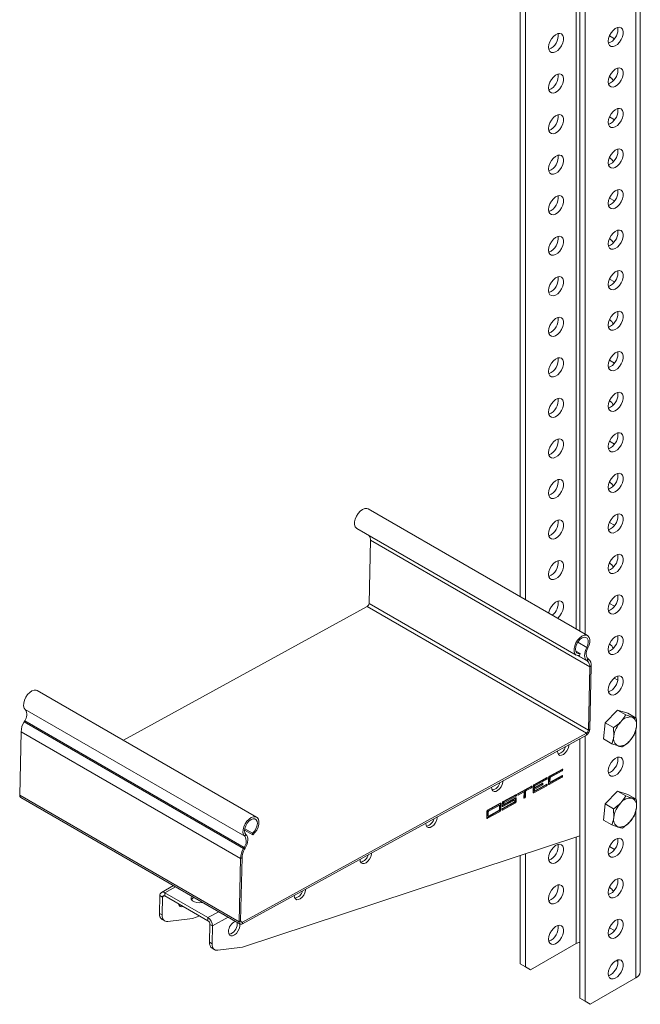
# Model space of a CAD drawing. Header units: millimetres. Extents: x -87 to 911, y -2003 to -50.
# Tile 1 of 7: x -87 to 163, y -2003 to -1606. Entities that reach past the tile are written whole.
import ezdxf

# ---------------------------------------------------------------- set-up
doc = ezdxf.new("R2010")
doc.units = ezdxf.units.MM

msp = doc.modelspace()

# ---------------------------------------------------------------- linework, layer by layer
at = {"color": 7, "linetype": 'Continuous', "lineweight": 15}
for p, q in [((114.61, -1536.36), (114.61, -1838.4)), ((116.73, -1537.58), (116.73, -1839.63)), ((138.65, -1549.6), (138.65, -1852.28)), ((140.77, -1550.06), (140.77, -1853.5)), ((163.04, -1989.54), (163.04, -1559.23)), ((154.03, -1609.95), (153.93, -1609.11)), ((152.62, -1613.63), (150.63, -1612.48)), ((154.03, -1626.28), (153.93, -1625.44)), ((154.03, -1642.61), (153.93, -1641.77)), ((152.62, -1646.29), (150.63, -1645.14)), ((154.03, -1658.95), (153.93, -1658.1)), ((154.03, -1675.28), (153.93, -1674.43)), ((152.62, -1678.95), (150.63, -1677.8)), ((154.03, -1691.61), (153.93, -1690.76)), ((154.03, -1707.94), (153.93, -1707.1)), ((152.62, -1711.61), (150.63, -1710.46)), ((154.03, -1724.27), (153.93, -1723.43)), ((154.03, -1740.6), (153.93, -1739.76)), ((152.62, -1744.28), (150.63, -1743.13)), ((154.03, -1756.93), (153.93, -1756.09)), ((154.03, -1773.26), (153.93, -1772.42)), ((152.62, -1776.94), (150.63, -1775.79)), ((154.03, -1789.59), (153.93, -1788.75)), ((141.79, -1854.09), (53.4, -1803.06)), ((152.62, -1809.6), (150.63, -1808.45)), ((154.03, -1805.92), (153.93, -1805.08)), ((48.85, -1810.95), (137.24, -1861.97)), ((53.73, -1841.15), (54.27, -1815.66)), ((54.27, -1815.66), (142.66, -1866.68)), ((154.03, -1822.25), (153.93, -1821.41)), ((154.03, -1838.58), (153.93, -1837.74)), ((-45.24, -1896.24), (53, -1842.36)), ((53, -1842.36), (141.39, -1893.39)), ((53.73, -1841.15), (142.12, -1892.17)), ((152.62, -1842.26), (150.63, -1841.11)), ((154.03, -1854.92), (153.93, -1854.07)), ((141.93, -1859.07), (141.46, -1858.87)), ((137.04, -1860.3), (138.78, -1861.31)), ((138.78, -1861.31), (138.6, -1862.12)), ((141.97, -1863.39), (141.5, -1864.16)), ((141.73, -1864.32), (141.5, -1864.16)), ((141.73, -1864.32), (142.2, -1863.56)), ((142.2, -1863.56), (141.97, -1863.39)), ((142.12, -1892.17), (142.66, -1866.68)), ((143.3, -1866.33), (142.66, -1866.68)), ((142.75, -1891.82), (143.3, -1866.33)), ((153.96, -1872.03), (152.5, -1871.19)), ((154.03, -1871.25), (153.93, -1870.4)), ((8.43, -1927.22), (-79.96, -1876.2)), ((-84.76, -1883.9), (3.63, -1934.92)), ((148.94, -1889.23), (153.84, -1884.06)), ((153.84, -1884.06), (157.18, -1885.98)), ((153.84, -1884.06), (158.05, -1885.36)), ((158.05, -1885.36), (161.39, -1887.29)), ((161.39, -1887.29), (159.7, -1886.87)), ((-84.98, -1888.35), (-85.23, -1888.79)), ((-85.23, -1888.79), (3.16, -1939.81)), ((-84.98, -1888.35), (3.41, -1939.38)), ((142.12, -1892.17), (142.75, -1891.82)), ((148.24, -1895.71), (148.94, -1889.23)), ((148.94, -1889.23), (152.28, -1891.16)), ((152.28, -1891.16), (152.34, -1894.63)), ((160.69, -1893.77), (161.45, -1890.77)), ((-86.47, -1892.84), (-87.01, -1918.33)), ((-86.47, -1892.84), (1.92, -1943.87)), ((2.69, -1970.19), (141.38, -1894.13)), ((2.7, -1969.45), (141.39, -1893.39)), ((138.65, -1895.63), (138.65, -2000.16)), ((140.77, -1894.46), (140.77, -2001.38)), ((141.38, -1894.13), (141.39, -1893.39)), ((148.24, -1895.71), (151.58, -1897.63)), ((151.58, -1897.63), (154.09, -1898.52)), ((154.03, -1903.91), (153.93, -1903.07)), ((125.4, -1911.27), (120.17, -1914.14)), ((120.22, -1914.36), (125.03, -1911.73)), ((125.03, -1911.73), (125.38, -1911.93)), ((125.18, -1911.48), (125.18, -1911.39)), ((125.18, -1911.48), (125.53, -1911.69)), ((125.53, -1911.69), (125.54, -1911.36)), ((126.04, -1913.78), (131.19, -1910.96)), ((126.1, -1911.21), (126.04, -1913.86)), ((126.26, -1912.85), (126.3, -1911.19)), ((126.3, -1911.19), (126.65, -1911.4)), ((126.32, -1914.03), (131.55, -1911.16)), ((131.62, -1907.86), (126.39, -1910.73)), ((126.44, -1910.95), (131.25, -1908.31)), ((126.44, -1910.95), (126.8, -1911.16)), ((126.62, -1913.05), (126.65, -1911.4)), ((131.56, -1910.5), (126.76, -1913.14)), ((126.8, -1911.16), (131.6, -1908.52)), ((131.19, -1910.96), (131.55, -1911.16)), ((131.25, -1908.31), (131.6, -1908.52)), ((131.34, -1910.72), (131.34, -1910.62)), ((131.34, -1910.72), (131.69, -1910.92)), ((131.4, -1908.07), (131.4, -1907.98)), ((131.4, -1908.07), (131.75, -1908.28)), ((131.69, -1910.92), (131.7, -1910.59)), ((131.75, -1908.28), (131.76, -1907.95)), ((119.18, -1914.68), (113.81, -1917.63)), ((116.69, -1916.3), (118.81, -1915.14)), ((117.04, -1916.5), (119.16, -1915.34)), ((118.81, -1915.14), (119.16, -1915.34)), ((118.95, -1914.89), (118.96, -1914.8)), ((118.95, -1914.89), (119.31, -1915.1)), ((119.31, -1915.1), (119.32, -1914.77)), ((119.82, -1917.2), (124.97, -1914.37)), ((119.88, -1914.62), (119.82, -1917.27)), ((120.07, -1914.94), (120.08, -1914.61)), ((120.07, -1914.94), (120.43, -1915.14)), ((120.08, -1914.61), (120.43, -1914.81)), ((120.1, -1917.44), (125.33, -1914.58)), ((120.11, -1915.03), (120.47, -1915.24)), ((120.2, -1915.68), (123.31, -1913.98)), ((120.2, -1915.68), (120.55, -1915.89)), ((120.22, -1914.36), (120.58, -1914.57)), ((120.43, -1915.14), (120.43, -1914.81)), ((125.34, -1913.91), (120.53, -1916.55)), ((120.55, -1915.89), (123.66, -1914.18)), ((123.67, -1913.52), (120.56, -1915.23)), ((120.58, -1914.57), (125.38, -1911.93)), ((123.31, -1913.98), (123.66, -1914.18)), ((123.45, -1913.74), (123.45, -1913.64)), ((123.45, -1913.74), (123.8, -1913.94)), ((123.8, -1913.94), (123.81, -1913.61)), ((124.97, -1914.37), (125.33, -1914.58)), ((125.12, -1914.13), (125.12, -1914.04)), ((125.12, -1914.13), (125.47, -1914.33)), ((125.47, -1914.33), (125.48, -1914)), ((126.26, -1912.85), (126.62, -1913.05)), ((126.31, -1912.94), (126.66, -1913.15)), ((-87.01, -1918.33), (1.38, -1969.36)), ((-86.62, -1919.24), (1.77, -1970.27)), ((112.96, -1918.09), (107.73, -1920.96)), ((107.78, -1921.19), (112.59, -1918.55)), ((112.79, -1919.49), (108.12, -1922.05)), ((108.14, -1921.39), (112.94, -1918.75)), ((112.59, -1918.55), (112.94, -1918.75)), ((112.68, -1920.79), (112.71, -1919.54)), ((112.73, -1918.31), (112.74, -1918.21)), ((112.73, -1918.31), (113.09, -1918.51)), ((113.03, -1920.99), (113.06, -1919.67)), ((113.09, -1918.51), (113.09, -1918.18)), ((113.66, -1917.87), (113.65, -1918.2)), ((113.66, -1917.96), (115.56, -1916.92)), ((113.79, -1918.29), (115.91, -1917.13)), ((115.56, -1916.92), (115.91, -1917.13)), ((116.1, -1917.11), (115.75, -1916.91)), ((116.19, -1917.3), (116.14, -1919.45)), ((116.15, -1919.21), (116.21, -1919.18)), ((116.21, -1919.18), (116.56, -1919.38)), ((116.28, -1919.54), (116.56, -1919.38)), ((116.35, -1918.94), (116.4, -1916.79)), ((116.35, -1918.94), (116.71, -1919.14)), ((116.4, -1916.79), (116.75, -1916.99)), ((116.69, -1916.3), (117.04, -1916.5)), ((116.71, -1919.14), (116.75, -1916.99)), ((120.04, -1916.26), (120.05, -1915.93)), ((120.04, -1916.26), (120.4, -1916.46)), ((120.05, -1915.93), (120.4, -1916.13)), ((120.08, -1916.35), (120.44, -1916.56)), ((120.4, -1916.46), (120.4, -1916.13)), ((148.94, -1921.89), (153.84, -1916.72)), ((153.84, -1916.72), (157.18, -1918.65)), ((153.84, -1916.72), (158.05, -1918.03)), ((158.05, -1918.03), (161.39, -1919.95)), ((161.39, -1919.95), (159.7, -1919.54)), ((106.6, -1921.58), (101.51, -1924.37)), ((105.8, -1922.27), (101.56, -1924.6)), ((106.16, -1922.47), (101.92, -1924.8)), ((105.8, -1922.27), (106.16, -1922.47)), ((106.25, -1922.47), (105.9, -1922.26)), ((106.26, -1924.22), (106.29, -1922.56)), ((106.46, -1924.2), (106.52, -1921.62)), ((106.81, -1924.4), (106.87, -1921.76)), ((107.38, -1924.02), (112.39, -1921.27)), ((107.41, -1922.7), (112, -1920.18)), ((107.44, -1921.45), (107.41, -1922.77)), ((107.51, -1924.34), (112.74, -1921.48)), ((112.33, -1921.05), (107.53, -1923.68)), ((107.63, -1921.76), (107.64, -1921.43)), ((107.63, -1921.76), (107.98, -1921.96)), ((107.64, -1921.43), (107.99, -1921.63)), ((107.67, -1921.85), (108.03, -1922.06)), ((107.68, -1922.94), (112.35, -1920.39)), ((107.78, -1921.19), (108.14, -1921.39)), ((107.98, -1921.96), (107.99, -1921.63)), ((112, -1920.18), (112.35, -1920.39)), ((112.45, -1920.38), (112.09, -1920.17)), ((112.39, -1921.27), (112.74, -1921.48)), ((112.49, -1920.47), (112.48, -1920.8)), ((112.68, -1920.79), (113.03, -1920.99)), ((148.24, -1928.37), (148.94, -1921.89)), ((148.94, -1921.89), (152.28, -1923.82)), ((160.69, -1926.43), (161.45, -1923.43)), ((101.16, -1927.43), (106.17, -1924.68)), ((101.22, -1924.86), (101.16, -1927.5)), ((101.42, -1924.84), (101.38, -1926.49)), ((101.38, -1926.49), (101.74, -1926.7)), ((101.42, -1924.84), (101.77, -1925.04)), ((101.42, -1926.59), (101.78, -1926.79)), ((101.43, -1927.68), (106.52, -1924.89)), ((101.56, -1924.6), (101.92, -1924.8)), ((101.77, -1925.04), (101.74, -1926.7)), ((101.87, -1926.78), (106.11, -1924.46)), ((106.17, -1924.68), (106.52, -1924.89)), ((106.46, -1924.2), (106.81, -1924.4)), ((107.38, -1923.93), (107.38, -1924.26)), ((152.28, -1923.82), (152.34, -1927.29)), ((148.24, -1928.37), (151.58, -1930.3)), ((151.58, -1930.3), (154.09, -1931.19)), ((2.76, -1979.62), (138.65, -1934.73)), ((3.58, -1932.42), (6.91, -1934.34)), ((3.63, -1934.92), (4.13, -1934.18)), ((3.65, -1931.91), (6.76, -1933.71)), ((6.91, -1934.34), (6.76, -1933.71)), ((3.41, -1939.38), (3.16, -1939.81)), ((3.86, -1939.64), (3.41, -1939.38)), ((152.62, -1940.25), (150.63, -1939.1)), ((154.03, -1936.57), (153.93, -1935.73)), ((2.56, -1943.52), (1.92, -1943.87)), ((2.56, -1943.52), (2.01, -1969.01)), ((3.16, -1939.81), (3.61, -1940.07)), ((3.86, -1939.64), (3.61, -1940.07)), ((114.61, -1942.67), (114.61, -1986.28)), ((116.73, -1941.97), (116.73, -1987.5)), ((1.92, -1943.87), (1.38, -1969.36)), ((-25, -1954.81), (-29.91, -1957.5)), ((154.03, -1952.9), (153.93, -1952.06)), ((-30.68, -1966), (-30.52, -1958.77)), ((-30.52, -1958.77), (-29.46, -1959.38)), ((-29.62, -1966.61), (-29.46, -1959.38)), ((-28.57, -1957.64), (-28.59, -1958.88)), ((-28.59, -1958.88), (-11.2, -1968.92)), ((-28.57, -1957.64), (-11.17, -1967.68)), ((-16.74, -1959.58), (-17.07, -1959.76)), ((-30.68, -1966), (-29.62, -1966.61)), ((-14.49, -1967.02), (-17.39, -1967.98)), ((-29.64, -1968.39), (-28.58, -1969.01)), ((-17.39, -1967.98), (-27.38, -1969.22)), ((-11.17, -1967.68), (-11.2, -1968.92)), ((-10.37, -1970.4), (-10.53, -1977.63)), ((-9.31, -1971.01), (-10.37, -1970.4)), ((-9.31, -1971.01), (-9.47, -1978.25)), ((0.64, -1970.2), (0.58, -1969.58)), ((1.38, -1969.36), (2.01, -1969.01)), ((2.7, -1969.45), (2.69, -1970.19)), ((154.03, -1969.23), (153.93, -1968.39)), ((152.62, -1972.91), (150.63, -1971.76)), ((-10.53, -1977.63), (-9.47, -1978.25)), ((118.85, -1988.73), (137.24, -1978.11)), ((-9.49, -1980.03), (-8.43, -1980.64)), ((-7.22, -1980.86), (2.76, -1979.62)), ((114.61, -1986.28), (116.73, -1987.5)), ((116.73, -1987.5), (114.61, -1986.28)), ((153.33, -1984.95), (154.03, -1985.36)), ((154.03, -1985.56), (153.93, -1984.72)), ((116.73, -1987.5), (118.85, -1988.73)), ((118.85, -1988.73), (116.73, -1987.5)), ((161.28, -1991.99), (142.89, -2002.61)), ((138.65, -2000.16), (140.77, -2001.38)), ((140.77, -2001.38), (138.65, -2000.16)), ((140.77, -2001.38), (142.89, -2002.61)), ((142.89, -2002.61), (140.77, -2001.38))]:
    msp.add_line(p, q, dxfattribs=at)
at = {"color": 8, "linetype": 'Continuous', "lineweight": 15}
for p, q in [((137.24, -1549.08), (137.24, -1851.46)), ((161.28, -1558.22), (161.28, -1887.23)), ((137.81, -1856.77), (141.46, -1858.87)), ((138.02, -1862.18), (141.73, -1864.32)), ((138.08, -1862.18), (141.5, -1864.16)), ((161.28, -1891.45), (161.28, -1919.89)), ((125.39, -1911.27), (125.54, -1911.36)), ((131.55, -1910.51), (131.7, -1910.59)), ((131.61, -1907.86), (131.76, -1907.95)), ((119.17, -1914.68), (119.32, -1914.77)), ((123.67, -1913.53), (123.81, -1913.61)), ((125.33, -1913.92), (125.48, -1914)), ((126.04, -1913.87), (126.32, -1914.03)), ((112.77, -1919.5), (113.06, -1919.67)), ((112.95, -1918.1), (113.09, -1918.18)), ((113.65, -1918.21), (113.79, -1918.29)), ((116.14, -1919.46), (116.28, -1919.54)), ((119.82, -1917.28), (120.1, -1917.44)), ((106.58, -1921.59), (106.87, -1921.76)), ((107.41, -1922.79), (107.68, -1922.94)), ((101.16, -1927.52), (101.43, -1927.68)), ((107.38, -1924.26), (107.51, -1924.34)), ((161.28, -1924.11), (161.28, -1991.99)), ((137.24, -1935.2), (137.24, -1978.11)), ((-28.57, -1957.64), (-24.23, -1955.26)), ((-29.46, -1959.38), (-28.57, -1958.89)), ((-17.07, -1959.76), (-17.06, -1959.39)), ((-11.17, -1967.68), (-6.83, -1965.3)), ((-9.31, -1971.01), (-2.96, -1967.53)), ((2.01, -1969.05), (2.7, -1969.45))]:
    msp.add_line(p, q, dxfattribs=at)
at = {"color": 7, "linetype": 'Continuous', "lineweight": 15, "flags": 128}
for points in [[(150.14, -1614.65), (150.28, -1613.55), (150.66, -1612.39), (151.27, -1611.28), (152.05, -1610.32), (152.92, -1609.58), (153.82, -1609.14), (154.65, -1609.04), (155.35, -1609.28), (155.85, -1609.84), (156.12, -1610.68), (156.12, -1611.71), (155.85, -1612.86), (155.35, -1614), (154.65, -1615.05), (153.82, -1615.91), (152.92, -1616.5), (152.05, -1616.78), (151.27, -1616.71), (150.66, -1616.3), (150.28, -1615.59), (150.14, -1614.65)], [(126.1, -1617.1), (126.23, -1616), (126.62, -1614.84), (127.23, -1613.73), (128.01, -1612.77), (128.88, -1612.03), (129.77, -1611.59), (130.61, -1611.49), (131.31, -1611.73), (131.81, -1612.3), (132.08, -1613.13), (132.08, -1614.17), (131.81, -1615.31), (131.31, -1616.45), (130.61, -1617.5), (129.77, -1618.36), (128.88, -1618.95), (128.01, -1619.23), (127.23, -1619.16), (126.62, -1618.75), (126.23, -1618.04), (126.1, -1617.1)], [(150.14, -1630.98), (150.28, -1629.88), (150.66, -1628.72), (151.27, -1627.61), (152.05, -1626.65), (152.92, -1625.91), (153.82, -1625.47), (154.65, -1625.37), (155.35, -1625.61), (155.85, -1626.17), (156.12, -1627.01), (156.12, -1628.04), (155.85, -1629.19), (155.35, -1630.33), (154.65, -1631.38), (153.82, -1632.24), (152.92, -1632.83), (152.05, -1633.11), (151.27, -1633.04), (150.66, -1632.63), (150.28, -1631.92), (150.14, -1630.98)], [(126.1, -1633.43), (126.23, -1632.33), (126.62, -1631.17), (127.23, -1630.06), (128.01, -1629.1), (128.88, -1628.36), (129.77, -1627.93), (130.61, -1627.82), (131.31, -1628.06), (131.81, -1628.63), (132.08, -1629.46), (132.08, -1630.5), (131.81, -1631.64), (131.31, -1632.78), (130.61, -1633.83), (129.77, -1634.69), (128.88, -1635.29), (128.01, -1635.56), (127.23, -1635.49), (126.62, -1635.08), (126.23, -1634.38), (126.1, -1633.43)], [(150.14, -1647.31), (150.28, -1646.21), (150.66, -1645.05), (151.27, -1643.94), (152.05, -1642.98), (152.92, -1642.24), (153.82, -1641.8), (154.65, -1641.7), (155.35, -1641.94), (155.85, -1642.51), (156.12, -1643.34), (156.12, -1644.38), (155.85, -1645.52), (155.35, -1646.66), (154.65, -1647.71), (153.82, -1648.57), (152.92, -1649.16), (152.05, -1649.44), (151.27, -1649.37), (150.66, -1648.96), (150.28, -1648.25), (150.14, -1647.31)], [(126.1, -1649.76), (126.23, -1648.66), (126.62, -1647.5), (127.23, -1646.39), (128.01, -1645.43), (128.88, -1644.69), (129.77, -1644.26), (130.61, -1644.15), (131.31, -1644.39), (131.81, -1644.96), (132.08, -1645.79), (132.08, -1646.83), (131.81, -1647.97), (131.31, -1649.11), (130.61, -1650.16), (129.77, -1651.02), (128.88, -1651.62), (128.01, -1651.89), (127.23, -1651.82), (126.62, -1651.41), (126.23, -1650.71), (126.1, -1649.76)], [(126.1, -1666.09), (126.23, -1664.99), (126.62, -1663.84), (127.23, -1662.73), (128.01, -1661.76), (128.88, -1661.03), (129.77, -1660.59), (130.61, -1660.48), (131.31, -1660.72), (131.81, -1661.29), (132.08, -1662.12), (132.08, -1663.16), (131.81, -1664.3), (131.31, -1665.45), (130.61, -1666.49), (129.77, -1667.35), (128.88, -1667.95), (128.01, -1668.22), (127.23, -1668.15), (126.62, -1667.75), (126.23, -1667.04), (126.1, -1666.09)], [(150.14, -1663.64), (150.28, -1662.54), (150.66, -1661.38), (151.27, -1660.27), (152.05, -1659.31), (152.92, -1658.57), (153.82, -1658.14), (154.65, -1658.03), (155.35, -1658.27), (155.85, -1658.84), (156.12, -1659.67), (156.12, -1660.71), (155.85, -1661.85), (155.35, -1662.99), (154.65, -1664.04), (153.82, -1664.9), (152.92, -1665.5), (152.05, -1665.77), (151.27, -1665.7), (150.66, -1665.29), (150.28, -1664.59), (150.14, -1663.64)], [(126.1, -1682.42), (126.23, -1681.32), (126.62, -1680.17), (127.23, -1679.06), (128.01, -1678.09), (128.88, -1677.36), (129.77, -1676.92), (130.61, -1676.81), (131.31, -1677.06), (131.81, -1677.62), (132.08, -1678.45), (132.08, -1679.49), (131.81, -1680.63), (131.31, -1681.78), (130.61, -1682.83), (129.77, -1683.68), (128.88, -1684.28), (128.01, -1684.55), (127.23, -1684.48), (126.62, -1684.08), (126.23, -1683.37), (126.1, -1682.42)], [(150.14, -1679.97), (150.28, -1678.87), (150.66, -1677.71), (151.27, -1676.6), (152.05, -1675.64), (152.92, -1674.9), (153.82, -1674.47), (154.65, -1674.36), (155.35, -1674.6), (155.85, -1675.17), (156.12, -1676), (156.12, -1677.04), (155.85, -1678.18), (155.35, -1679.32), (154.65, -1680.37), (153.82, -1681.23), (152.92, -1681.83), (152.05, -1682.1), (151.27, -1682.03), (150.66, -1681.62), (150.28, -1680.92), (150.14, -1679.97)], [(126.1, -1698.75), (126.23, -1697.65), (126.62, -1696.5), (127.23, -1695.39), (128.01, -1694.42), (128.88, -1693.69), (129.77, -1693.25), (130.61, -1693.15), (131.31, -1693.39), (131.81, -1693.95), (132.08, -1694.79), (132.08, -1695.82), (131.81, -1696.96), (131.31, -1698.11), (130.61, -1699.16), (129.77, -1700.02), (128.88, -1700.61), (128.01, -1700.88), (127.23, -1700.81), (126.62, -1700.41), (126.23, -1699.7), (126.1, -1698.75)], [(150.14, -1696.3), (150.28, -1695.2), (150.66, -1694.05), (151.27, -1692.93), (152.05, -1691.97), (152.92, -1691.24), (153.82, -1690.8), (154.65, -1690.69), (155.35, -1690.93), (155.85, -1691.5), (156.12, -1692.33), (156.12, -1693.37), (155.85, -1694.51), (155.35, -1695.66), (154.65, -1696.7), (153.82, -1697.56), (152.92, -1698.16), (152.05, -1698.43), (151.27, -1698.36), (150.66, -1697.95), (150.28, -1697.25), (150.14, -1696.3)], [(126.1, -1715.08), (126.23, -1713.98), (126.62, -1712.83), (127.23, -1711.72), (128.01, -1710.75), (128.88, -1710.02), (129.77, -1709.58), (130.61, -1709.48), (131.31, -1709.72), (131.81, -1710.28), (132.08, -1711.12), (132.08, -1712.15), (131.81, -1713.29), (131.31, -1714.44), (130.61, -1715.49), (129.77, -1716.35), (128.88, -1716.94), (128.01, -1717.21), (127.23, -1717.14), (126.62, -1716.74), (126.23, -1716.03), (126.1, -1715.08)], [(150.14, -1712.63), (150.28, -1711.53), (150.66, -1710.38), (151.27, -1709.27), (152.05, -1708.3), (152.92, -1707.57), (153.82, -1707.13), (154.65, -1707.02), (155.35, -1707.27), (155.85, -1707.83), (156.12, -1708.66), (156.12, -1709.7), (155.85, -1710.84), (155.35, -1711.99), (154.65, -1713.04), (153.82, -1713.89), (152.92, -1714.49), (152.05, -1714.76), (151.27, -1714.69), (150.66, -1714.29), (150.28, -1713.58), (150.14, -1712.63)], [(150.14, -1728.96), (150.28, -1727.86), (150.66, -1726.71), (151.27, -1725.6), (152.05, -1724.63), (152.92, -1723.9), (153.82, -1723.46), (154.65, -1723.36), (155.35, -1723.6), (155.85, -1724.16), (156.12, -1725), (156.12, -1726.03), (155.85, -1727.17), (155.35, -1728.32), (154.65, -1729.37), (153.82, -1730.23), (152.92, -1730.82), (152.05, -1731.09), (151.27, -1731.02), (150.66, -1730.62), (150.28, -1729.91), (150.14, -1728.96)], [(126.1, -1731.41), (126.23, -1730.31), (126.62, -1729.16), (127.23, -1728.05), (128.01, -1727.08), (128.88, -1726.35), (129.77, -1725.91), (130.61, -1725.81), (131.31, -1726.05), (131.81, -1726.61), (132.08, -1727.45), (132.08, -1728.48), (131.81, -1729.62), (131.31, -1730.77), (130.61, -1731.82), (129.77, -1732.68), (128.88, -1733.27), (128.01, -1733.54), (127.23, -1733.47), (126.62, -1733.07), (126.23, -1732.36), (126.1, -1731.41)], [(150.14, -1745.29), (150.28, -1744.19), (150.66, -1743.04), (151.27, -1741.93), (152.05, -1740.96), (152.92, -1740.23), (153.82, -1739.79), (154.65, -1739.69), (155.35, -1739.93), (155.85, -1740.49), (156.12, -1741.33), (156.12, -1742.36), (155.85, -1743.5), (155.35, -1744.65), (154.65, -1745.7), (153.82, -1746.56), (152.92, -1747.15), (152.05, -1747.42), (151.27, -1747.35), (150.66, -1746.95), (150.28, -1746.24), (150.14, -1745.29)], [(126.1, -1747.75), (126.23, -1746.65), (126.62, -1745.49), (127.23, -1744.38), (128.01, -1743.41), (128.88, -1742.68), (129.77, -1742.24), (130.61, -1742.14), (131.31, -1742.38), (131.81, -1742.94), (132.08, -1743.78), (132.08, -1744.81), (131.81, -1745.95), (131.31, -1747.1), (130.61, -1748.15), (129.77, -1749.01), (128.88, -1749.6), (128.01, -1749.88), (127.23, -1749.81), (126.62, -1749.4), (126.23, -1748.69), (126.1, -1747.75)], [(150.14, -1761.62), (150.28, -1760.52), (150.66, -1759.37), (151.27, -1758.26), (152.05, -1757.29), (152.92, -1756.56), (153.82, -1756.12), (154.65, -1756.02), (155.35, -1756.26), (155.85, -1756.82), (156.12, -1757.66), (156.12, -1758.69), (155.85, -1759.83), (155.35, -1760.98), (154.65, -1762.03), (153.82, -1762.89), (152.92, -1763.48), (152.05, -1763.75), (151.27, -1763.68), (150.66, -1763.28), (150.28, -1762.57), (150.14, -1761.62)], [(126.1, -1764.08), (126.23, -1762.98), (126.62, -1761.82), (127.23, -1760.71), (128.01, -1759.75), (128.88, -1759.01), (129.77, -1758.57), (130.61, -1758.47), (131.31, -1758.71), (131.81, -1759.27), (132.08, -1760.11), (132.08, -1761.14), (131.81, -1762.28), (131.31, -1763.43), (130.61, -1764.48), (129.77, -1765.34), (128.88, -1765.93), (128.01, -1766.21), (127.23, -1766.14), (126.62, -1765.73), (126.23, -1765.02), (126.1, -1764.08)], [(150.14, -1777.96), (150.28, -1776.86), (150.66, -1775.7), (151.27, -1774.59), (152.05, -1773.62), (152.92, -1772.89), (153.82, -1772.45), (154.65, -1772.35), (155.35, -1772.59), (155.85, -1773.15), (156.12, -1773.99), (156.12, -1775.02), (155.85, -1776.16), (155.35, -1777.31), (154.65, -1778.36), (153.82, -1779.22), (152.92, -1779.81), (152.05, -1780.08), (151.27, -1780.02), (150.66, -1779.61), (150.28, -1778.9), (150.14, -1777.96)], [(126.1, -1780.41), (126.23, -1779.31), (126.62, -1778.15), (127.23, -1777.04), (128.01, -1776.08), (128.88, -1775.34), (129.77, -1774.9), (130.61, -1774.8), (131.31, -1775.04), (131.81, -1775.6), (132.08, -1776.44), (132.08, -1777.47), (131.81, -1778.62), (131.31, -1779.76), (130.61, -1780.81), (129.77, -1781.67), (128.88, -1782.26), (128.01, -1782.54), (127.23, -1782.47), (126.62, -1782.06), (126.23, -1781.35), (126.1, -1780.41)], [(150.14, -1794.29), (150.28, -1793.19), (150.66, -1792.03), (151.27, -1790.92), (152.05, -1789.95), (152.92, -1789.22), (153.82, -1788.78), (154.65, -1788.68), (155.35, -1788.92), (155.85, -1789.48), (156.12, -1790.32), (156.12, -1791.35), (155.85, -1792.49), (155.35, -1793.64), (154.65, -1794.69), (153.82, -1795.55), (152.92, -1796.14), (152.05, -1796.42), (151.27, -1796.35), (150.66, -1795.94), (150.28, -1795.23), (150.14, -1794.29)], [(126.1, -1796.74), (126.23, -1795.64), (126.62, -1794.48), (127.23, -1793.37), (128.01, -1792.41), (128.88, -1791.67), (129.77, -1791.23), (130.61, -1791.13), (131.31, -1791.37), (131.81, -1791.93), (132.08, -1792.77), (132.08, -1793.81), (131.81, -1794.95), (131.31, -1796.09), (130.61, -1797.14), (129.77, -1798), (128.88, -1798.59), (128.01, -1798.87), (127.23, -1798.8), (126.62, -1798.39), (126.23, -1797.68), (126.1, -1796.74)], [(53.4, -1803.06), (52.87, -1802.88), (52.04, -1802.91), (51.13, -1803.28), (50.22, -1803.96), (49.39, -1804.88), (48.7, -1805.97), (48.2, -1807.14), (47.94, -1808.31), (47.94, -1809.37), (48.19, -1810.23), (48.69, -1810.84), (48.85, -1810.95)], [(126.1, -1813.07), (126.23, -1811.97), (126.62, -1810.81), (127.23, -1809.7), (128.01, -1808.74), (128.88, -1808), (129.77, -1807.56), (130.61, -1807.46), (131.31, -1807.7), (131.81, -1808.27), (132.08, -1809.1), (132.08, -1810.14), (131.81, -1811.28), (131.31, -1812.42), (130.61, -1813.47), (129.77, -1814.33), (128.88, -1814.92), (128.01, -1815.2), (127.23, -1815.13), (126.62, -1814.72), (126.23, -1814.01), (126.1, -1813.07)], [(150.14, -1810.62), (150.28, -1809.52), (150.66, -1808.36), (151.27, -1807.25), (152.05, -1806.29), (152.92, -1805.55), (153.82, -1805.11), (154.65, -1805.01), (155.35, -1805.25), (155.85, -1805.81), (156.12, -1806.65), (156.12, -1807.68), (155.85, -1808.82), (155.35, -1809.97), (154.65, -1811.02), (153.82, -1811.88), (152.92, -1812.47), (152.05, -1812.75), (151.27, -1812.68), (150.66, -1812.27), (150.28, -1811.56), (150.14, -1810.62)], [(126.1, -1829.4), (126.23, -1828.3), (126.62, -1827.14), (127.23, -1826.03), (128.01, -1825.07), (128.88, -1824.33), (129.77, -1823.9), (130.61, -1823.79), (131.31, -1824.03), (131.81, -1824.6), (132.08, -1825.43), (132.08, -1826.47), (131.81, -1827.61), (131.31, -1828.75), (130.61, -1829.8), (129.77, -1830.66), (128.88, -1831.26), (128.01, -1831.53), (127.23, -1831.46), (126.62, -1831.05), (126.23, -1830.35), (126.1, -1829.4)], [(150.14, -1826.95), (150.28, -1825.85), (150.66, -1824.69), (151.27, -1823.58), (152.05, -1822.62), (152.92, -1821.88), (153.82, -1821.44), (154.65, -1821.34), (155.35, -1821.58), (155.85, -1822.14), (156.12, -1822.98), (156.12, -1824.01), (155.85, -1825.16), (155.35, -1826.3), (154.65, -1827.35), (153.82, -1828.21), (152.92, -1828.8), (152.05, -1829.08), (151.27, -1829.01), (150.66, -1828.6), (150.28, -1827.89), (150.14, -1826.95)], [(126.15, -1845.06), (126.23, -1844.63), (126.62, -1843.47), (127.23, -1842.36), (128.01, -1841.4), (128.88, -1840.66), (129.77, -1840.23), (130.61, -1840.12), (131.31, -1840.36), (131.81, -1840.93), (132.08, -1841.76), (132.08, -1842.8), (131.81, -1843.94), (131.31, -1845.08), (130.61, -1846.13), (129.77, -1846.99), (129.66, -1847.09)], [(150.14, -1843.28), (150.28, -1842.18), (150.66, -1841.02), (151.27, -1839.91), (152.05, -1838.95), (152.92, -1838.21), (153.82, -1837.77), (154.65, -1837.67), (155.35, -1837.91), (155.85, -1838.48), (156.12, -1839.31), (156.12, -1840.35), (155.85, -1841.49), (155.35, -1842.63), (154.65, -1843.68), (153.82, -1844.54), (152.92, -1845.13), (152.05, -1845.41), (151.27, -1845.34), (150.66, -1844.93), (150.28, -1844.22), (150.14, -1843.28)], [(141.93, -1859.07), (142.43, -1857.9), (142.69, -1856.73), (142.7, -1855.67), (142.44, -1854.81), (141.95, -1854.2), (141.26, -1853.9), (140.43, -1853.94), (139.52, -1854.31), (138.61, -1854.98), (137.78, -1855.9), (137.08, -1856.99), (136.59, -1858.17), (136.33, -1859.33), (136.33, -1860.39), (136.58, -1861.26), (137.08, -1861.86), (137.77, -1862.16), (138.6, -1862.12)], [(141.46, -1858.87), (141.89, -1857.81), (142.08, -1856.77), (142.01, -1855.86), (141.69, -1855.17), (141.14, -1854.78), (140.42, -1854.72), (139.61, -1855), (138.79, -1855.58), (138.04, -1856.43), (137.45, -1857.43), (137.06, -1858.5), (136.93, -1859.51), (137.06, -1860.38), (137.44, -1861.01), (138.04, -1861.33), (138.78, -1861.31)], [(150.14, -1859.61), (150.28, -1858.51), (150.66, -1857.35), (151.27, -1856.24), (152.05, -1855.28), (152.92, -1854.54), (153.82, -1854.11), (154.65, -1854), (155.35, -1854.24), (155.85, -1854.81), (156.12, -1855.64), (156.12, -1856.68), (155.85, -1857.82), (155.35, -1858.96), (154.65, -1860.01), (153.82, -1860.87), (152.92, -1861.46), (152.05, -1861.74), (151.27, -1861.67), (150.66, -1861.26), (150.28, -1860.56), (150.14, -1859.61)], [(141.5, -1864.16), (141.12, -1863.8), (140.84, -1863.31), (140.66, -1862.71), (140.6, -1862.03), (140.65, -1861.27), (140.82, -1860.48), (141.09, -1859.67), (141.46, -1858.87)], [(141.97, -1863.39), (141.66, -1863.1), (141.43, -1862.7), (141.29, -1862.21), (141.24, -1861.65), (141.28, -1861.04), (141.41, -1860.39), (141.63, -1859.73), (141.93, -1859.07)], [(150.14, -1875.94), (150.28, -1874.84), (150.66, -1873.68), (151.27, -1872.57), (152.05, -1871.61), (152.92, -1870.87), (153.82, -1870.44), (154.65, -1870.33), (155.35, -1870.57), (155.85, -1871.14), (156.12, -1871.97), (156.12, -1873.01), (155.85, -1874.15), (155.35, -1875.29), (154.65, -1876.34), (153.82, -1877.2), (152.92, -1877.8), (152.05, -1878.07), (151.27, -1878), (150.66, -1877.59), (150.28, -1876.89), (150.14, -1875.94)], [(-79.96, -1876.2), (-80.36, -1876.03), (-81.18, -1876.02), (-82.08, -1876.34), (-82.99, -1876.97), (-83.84, -1877.85), (-84.56, -1878.92), (-85.09, -1880.09), (-85.39, -1881.26), (-85.43, -1882.34), (-85.22, -1883.25), (-84.76, -1883.9)], [(129.64, -1900.56), (129.64, -1900.64), (129.75, -1901.44), (130.09, -1902.02), (130.64, -1902.32), (131.32, -1902.29), (132.07, -1901.95), (132.81, -1901.33), (133.45, -1900.5), (133.93, -1899.55), (134.2, -1898.58), (134.24, -1898.05)], [(150.14, -1908.6), (150.28, -1907.5), (150.66, -1906.35), (151.27, -1905.24), (152.05, -1904.27), (152.92, -1903.54), (153.82, -1903.1), (154.65, -1902.99), (155.35, -1903.23), (155.85, -1903.8), (156.12, -1904.63), (156.12, -1905.67), (155.85, -1906.81), (155.35, -1907.96), (154.65, -1909.01), (153.82, -1909.86), (152.92, -1910.46), (152.05, -1910.73), (151.27, -1910.66), (150.66, -1910.26), (150.28, -1909.55), (150.14, -1908.6)], [(125.54, -1911.36), (125.53, -1911.33), (125.53, -1911.3), (125.51, -1911.28), (125.5, -1911.26), (125.48, -1911.25), (125.45, -1911.25), (125.43, -1911.26), (125.4, -1911.27)], [(131.7, -1910.59), (131.7, -1910.56), (131.69, -1910.53), (131.68, -1910.51), (131.66, -1910.5), (131.64, -1910.49), (131.62, -1910.49), (131.59, -1910.49), (131.56, -1910.5)], [(131.76, -1907.95), (131.75, -1907.91), (131.75, -1907.89), (131.73, -1907.87), (131.72, -1907.85), (131.7, -1907.84), (131.67, -1907.84), (131.65, -1907.85), (131.62, -1907.86)], [(103.14, -1915.1), (103.13, -1915.18), (103.24, -1915.98), (103.58, -1916.56), (104.13, -1916.86), (104.81, -1916.83), (105.56, -1916.49), (106.3, -1915.87), (106.95, -1915.04), (107.42, -1914.09), (107.69, -1913.12), (107.73, -1912.58)], [(119.32, -1914.77), (119.31, -1914.74), (119.31, -1914.71), (119.29, -1914.69), (119.28, -1914.67), (119.26, -1914.67), (119.23, -1914.66), (119.21, -1914.67), (119.18, -1914.68)], [(120.56, -1915.23), (120.54, -1915.24), (120.51, -1915.24), (120.49, -1915.24), (120.46, -1915.23), (120.45, -1915.22), (120.43, -1915.2), (120.43, -1915.17), (120.43, -1915.14)], [(123.81, -1913.61), (123.81, -1913.58), (123.8, -1913.55), (123.79, -1913.53), (123.77, -1913.52), (123.75, -1913.51), (123.73, -1913.5), (123.7, -1913.51), (123.67, -1913.52)], [(125.48, -1914), (125.48, -1913.97), (125.47, -1913.94), (125.46, -1913.92), (125.44, -1913.91), (125.42, -1913.9), (125.4, -1913.9), (125.37, -1913.9), (125.34, -1913.91)], [(126.04, -1913.86), (126.05, -1913.92), (126.06, -1913.97), (126.09, -1914.01), (126.12, -1914.05), (126.16, -1914.06), (126.21, -1914.07), (126.26, -1914.06), (126.32, -1914.03)], [(126.76, -1913.14), (126.73, -1913.15), (126.7, -1913.16), (126.68, -1913.15), (126.66, -1913.15), (126.64, -1913.13), (126.63, -1913.11), (126.62, -1913.08), (126.62, -1913.05)], [(113.06, -1919.67), (113.06, -1919.61), (113.04, -1919.55), (113.02, -1919.51), (112.99, -1919.48), (112.94, -1919.46), (112.89, -1919.46), (112.84, -1919.47), (112.79, -1919.49)], [(113.09, -1918.18), (113.09, -1918.15), (113.09, -1918.12), (113.07, -1918.1), (113.06, -1918.09), (113.03, -1918.08), (113.01, -1918.08), (112.98, -1918.08), (112.96, -1918.09)], [(113.65, -1918.2), (113.66, -1918.23), (113.66, -1918.26), (113.68, -1918.28), (113.69, -1918.29), (113.71, -1918.3), (113.74, -1918.31), (113.76, -1918.3), (113.79, -1918.29)], [(115.91, -1917.13), (115.97, -1917.1), (116.02, -1917.09), (116.07, -1917.09), (116.11, -1917.11), (116.14, -1917.14), (116.17, -1917.19), (116.18, -1917.24), (116.19, -1917.3)], [(116.14, -1919.45), (116.14, -1919.48), (116.15, -1919.51), (116.16, -1919.53), (116.18, -1919.54), (116.2, -1919.55), (116.23, -1919.55), (116.25, -1919.55), (116.28, -1919.54)], [(119.82, -1917.27), (119.82, -1917.33), (119.84, -1917.38), (119.86, -1917.43), (119.9, -1917.46), (119.94, -1917.47), (119.99, -1917.48), (120.04, -1917.47), (120.1, -1917.44)], [(120.53, -1916.55), (120.51, -1916.56), (120.48, -1916.57), (120.46, -1916.57), (120.44, -1916.56), (120.42, -1916.54), (120.41, -1916.52), (120.4, -1916.49), (120.4, -1916.46)], [(106.29, -1922.56), (106.29, -1922.53), (106.29, -1922.51), (106.27, -1922.48), (106.26, -1922.47), (106.23, -1922.46), (106.21, -1922.46), (106.18, -1922.46), (106.16, -1922.47)], [(106.87, -1921.76), (106.87, -1921.7), (106.85, -1921.64), (106.83, -1921.6), (106.79, -1921.57), (106.75, -1921.55), (106.7, -1921.55), (106.65, -1921.56), (106.6, -1921.58)], [(107.41, -1922.77), (107.41, -1922.83), (107.43, -1922.88), (107.45, -1922.93), (107.49, -1922.96), (107.53, -1922.97), (107.58, -1922.98), (107.63, -1922.97), (107.68, -1922.94)], [(108.12, -1922.05), (108.09, -1922.06), (108.07, -1922.07), (108.04, -1922.07), (108.02, -1922.06), (108.01, -1922.04), (107.99, -1922.02), (107.99, -1921.99), (107.98, -1921.96)], [(112.35, -1920.39), (112.38, -1920.37), (112.4, -1920.37), (112.43, -1920.37), (112.45, -1920.38), (112.47, -1920.39), (112.48, -1920.42), (112.48, -1920.44), (112.49, -1920.47)], [(6.91, -1934.34), (7.76, -1933.46), (8.48, -1932.39), (9.02, -1931.22), (9.32, -1930.04), (9.36, -1928.96), (9.14, -1928.06), (8.69, -1927.41), (8.02, -1927.06), (7.21, -1927.04), (6.31, -1927.36), (5.4, -1927.99), (4.55, -1928.88), (3.83, -1929.95), (3.3, -1931.11), (3, -1932.29), (2.95, -1933.37), (3.17, -1934.27), (3.63, -1934.92)], [(76.63, -1929.64), (76.63, -1929.72), (76.73, -1930.52), (77.08, -1931.1), (77.62, -1931.39), (78.3, -1931.37), (79.06, -1931.03), (79.79, -1930.41), (80.44, -1929.58), (80.92, -1928.63), (81.18, -1927.65), (81.22, -1927.12)], [(101.16, -1927.5), (101.16, -1927.56), (101.18, -1927.62), (101.2, -1927.66), (101.24, -1927.69), (101.28, -1927.71), (101.33, -1927.71), (101.38, -1927.7), (101.43, -1927.68)], [(101.74, -1926.7), (101.74, -1926.73), (101.74, -1926.75), (101.76, -1926.78), (101.77, -1926.79), (101.8, -1926.8), (101.82, -1926.8), (101.85, -1926.8), (101.87, -1926.78)], [(107.38, -1924.26), (107.38, -1924.29), (107.39, -1924.31), (107.4, -1924.34), (107.42, -1924.35), (107.44, -1924.36), (107.46, -1924.36), (107.49, -1924.36), (107.51, -1924.34)], [(6.76, -1933.71), (7.52, -1932.9), (8.15, -1931.91), (8.56, -1930.85), (8.74, -1929.82), (8.64, -1928.92), (8.29, -1928.26), (7.73, -1927.89), (7, -1927.86), (6.19, -1928.17), (5.37, -1928.78), (4.63, -1929.64), (4.05, -1930.65), (3.69, -1931.72), (3.58, -1932.73), (3.73, -1933.58), (4.13, -1934.18)], [(4.13, -1934.18), (4.47, -1934.59), (4.71, -1935.12), (4.85, -1935.75), (4.87, -1936.46), (4.77, -1937.23), (4.57, -1938.04), (4.26, -1938.85), (3.86, -1939.64)], [(126.1, -1943.72), (126.23, -1942.62), (126.62, -1941.46), (127.23, -1940.35), (128.01, -1939.38), (128.88, -1938.65), (129.77, -1938.21), (130.61, -1938.11), (131.31, -1938.35), (131.81, -1938.91), (132.08, -1939.75), (132.08, -1940.78), (131.81, -1941.92), (131.31, -1943.07), (130.61, -1944.12), (129.77, -1944.98), (128.88, -1945.57), (128.01, -1945.84), (127.23, -1945.78), (126.62, -1945.37), (126.23, -1944.66), (126.1, -1943.72)], [(150.14, -1941.26), (150.28, -1940.16), (150.66, -1939.01), (151.27, -1937.9), (152.05, -1936.93), (152.92, -1936.2), (153.82, -1935.76), (154.65, -1935.66), (155.35, -1935.9), (155.85, -1936.46), (156.12, -1937.3), (156.12, -1938.33), (155.85, -1939.47), (155.35, -1940.62), (154.65, -1941.67), (153.82, -1942.53), (152.92, -1943.12), (152.05, -1943.39), (151.27, -1943.32), (150.66, -1942.92), (150.28, -1942.21), (150.14, -1941.26)], [(50.12, -1944.18), (50.12, -1944.25), (50.22, -1945.06), (50.57, -1945.64), (51.11, -1945.93), (51.8, -1945.91), (52.55, -1945.57), (53.29, -1944.95), (53.93, -1944.12), (54.41, -1943.16), (54.67, -1942.19), (54.71, -1941.66)], [(126.1, -1960.05), (126.23, -1958.95), (126.62, -1957.79), (127.23, -1956.68), (128.01, -1955.71), (128.88, -1954.98), (129.77, -1954.54), (130.61, -1954.44), (131.31, -1954.68), (131.81, -1955.24), (132.08, -1956.08), (132.08, -1957.11), (131.81, -1958.25), (131.31, -1959.4), (130.61, -1960.45), (129.77, -1961.31), (128.88, -1961.9), (128.01, -1962.18), (127.23, -1962.11), (126.62, -1961.7), (126.23, -1960.99), (126.1, -1960.05)], [(150.14, -1957.59), (150.28, -1956.49), (150.66, -1955.34), (151.27, -1954.23), (152.05, -1953.26), (152.92, -1952.53), (153.82, -1952.09), (154.65, -1951.99), (155.35, -1952.23), (155.85, -1952.79), (156.12, -1953.63), (156.12, -1954.66), (155.85, -1955.8), (155.35, -1956.95), (154.65, -1958), (153.82, -1958.86), (152.92, -1959.45), (152.05, -1959.72), (151.27, -1959.65), (150.66, -1959.25), (150.28, -1958.54), (150.14, -1957.59)], [(-17.69, -1959.03), (-17.69, -1959.03), (-17.98, -1959.64), (-17.88, -1960.28), (-17.41, -1960.86), (-16.61, -1961.32), (-15.59, -1961.6), (-14.46, -1961.68), (-13.37, -1961.53), (-13.37, -1961.53)], [(23.61, -1958.71), (23.61, -1958.79), (23.72, -1959.59), (24.06, -1960.17), (24.6, -1960.47), (25.29, -1960.44), (26.04, -1960.1), (26.78, -1959.48), (27.42, -1958.65), (27.9, -1957.7), (28.16, -1956.73), (28.21, -1956.19)], [(-21.05, -1963.24), (-21.73, -1963.4), (-22.35, -1963.26), (-22.8, -1962.82), (-23.03, -1962.12), (-23.03, -1962.09)], [(-22.11, -1962.62), (-22.43, -1962.73), (-22.82, -1962.79)], [(-17.07, -1959.76), (-17.72, -1960.27), (-17.82, -1960.4)], [(-29.62, -1966.61), (-29.59, -1967.22), (-29.48, -1967.77), (-29.29, -1968.24), (-29.03, -1968.63), (-28.7, -1968.93), (-28.31, -1969.13), (-27.86, -1969.23), (-27.38, -1969.22)], [(-2.9, -1973.33), (-2.79, -1974.13), (-2.45, -1974.71), (-1.91, -1975.01), (-1.22, -1974.98), (-0.47, -1974.64), (0.27, -1974.02), (0.91, -1973.19), (1.39, -1972.24), (1.66, -1971.27), (1.67, -1970.38), (1.64, -1970.19)], [(1.38, -1969.36), (1.39, -1969.65), (1.47, -1969.9), (1.58, -1970.1), (1.75, -1970.25), (1.94, -1970.33), (2.17, -1970.35), (2.42, -1970.3), (2.69, -1970.19)], [(2.01, -1969.01), (2.02, -1969.16), (2.06, -1969.29), (2.12, -1969.4), (2.21, -1969.48), (2.31, -1969.52), (2.43, -1969.53), (2.56, -1969.51), (2.7, -1969.45)], [(126.1, -1976.38), (126.23, -1975.28), (126.62, -1974.12), (127.23, -1973.01), (128.01, -1972.05), (128.88, -1971.31), (129.77, -1970.87), (130.61, -1970.77), (131.31, -1971.01), (131.81, -1971.57), (132.08, -1972.41), (132.08, -1973.44), (131.81, -1974.58), (131.31, -1975.73), (130.61, -1976.78), (129.77, -1977.64), (128.88, -1978.23), (128.01, -1978.51), (127.23, -1978.44), (126.62, -1978.03), (126.23, -1977.32), (126.1, -1976.38)], [(150.14, -1973.93), (150.28, -1972.83), (150.66, -1971.67), (151.27, -1970.56), (152.05, -1969.59), (152.92, -1968.86), (153.82, -1968.42), (154.65, -1968.32), (155.35, -1968.56), (155.85, -1969.12), (156.12, -1969.96), (156.12, -1970.99), (155.85, -1972.13), (155.35, -1973.28), (154.65, -1974.33), (153.82, -1975.19), (152.92, -1975.78), (152.05, -1976.05), (151.27, -1975.99), (150.66, -1975.58), (150.28, -1974.87), (150.14, -1973.93)], [(-9.47, -1978.25), (-9.44, -1978.85), (-9.33, -1979.4), (-9.14, -1979.88), (-8.88, -1980.27), (-8.55, -1980.57), (-8.15, -1980.77), (-7.71, -1980.86), (-7.22, -1980.86)], [(150.14, -1990.26), (150.28, -1989.16), (150.66, -1988), (151.27, -1986.89), (152.05, -1985.92), (152.92, -1985.19), (153.82, -1984.75), (154.65, -1984.65), (155.35, -1984.89), (155.85, -1985.45), (156.12, -1986.29), (156.12, -1987.32), (155.85, -1988.46), (155.35, -1989.61), (154.65, -1990.66), (153.82, -1991.52), (152.92, -1992.11), (152.05, -1992.39), (151.27, -1992.32), (150.66, -1991.91), (150.28, -1991.2), (150.14, -1990.26)]]:
    msp.add_lwpolyline(points, dxfattribs=at)
at = {"color": 7, "linetype": 'Continuous', "lineweight": 15}
for centre, radius, start, end in [((147.96, -1609.86), 6.07, 292.109, 359.1648), ((124.05, -1612.44), 5.91, 291.4243, 8.5811), ((124.05, -1628.77), 5.91, 291.4243, 8.5811), ((147.96, -1626.2), 6.07, 292.109, 359.1648), ((146.85, -1634), 6.4, 32.9735, 53.9258), ((124.05, -1645.11), 5.91, 291.4243, 8.5811), ((147.96, -1642.53), 6.07, 292.109, 359.1648), ((124.05, -1661.44), 5.91, 291.4243, 8.5811), ((147.96, -1658.86), 6.07, 292.109, 359.1648), ((146.85, -1666.66), 6.4, 32.9735, 53.9258), ((124.05, -1677.77), 5.91, 291.4243, 8.5811), ((147.96, -1675.19), 6.07, 292.109, 359.1648), ((124.05, -1694.1), 5.91, 291.4243, 8.5811), ((147.96, -1691.52), 6.07, 292.109, 359.1648), ((146.85, -1699.32), 6.4, 32.9735, 53.9258), ((147.96, -1707.85), 6.07, 292.109, 359.1648), ((124.05, -1710.43), 5.91, 291.4243, 8.5811), ((147.96, -1724.18), 6.07, 292.109, 359.1648), ((124.05, -1726.76), 5.91, 291.4243, 8.5811), ((146.85, -1731.98), 6.4, 32.9735, 53.9258), ((147.96, -1740.51), 6.07, 292.109, 359.1648), ((124.05, -1743.09), 5.91, 291.4243, 8.5811), ((147.96, -1756.84), 6.07, 292.109, 359.1648), ((124.05, -1759.42), 5.91, 291.4243, 8.5811), ((146.85, -1764.64), 6.4, 32.9735, 53.9258), ((124.05, -1775.75), 5.91, 291.4243, 8.5811), ((147.96, -1773.17), 6.07, 292.109, 359.1648), ((124.05, -1792.08), 5.91, 291.4243, 8.5811), ((147.96, -1789.5), 6.07, 292.109, 359.1648), ((146.85, -1797.3), 6.4, 32.9735, 53.9258), ((124.05, -1808.41), 5.91, 291.4243, 8.5811), ((147.96, -1805.83), 6.07, 292.109, 359.1648), ((51.04, -1815.45), 3.24, 356.341, 30.0575), ((124.05, -1824.74), 5.91, 291.4243, 8.5811), ((147.96, -1822.17), 6.07, 292.109, 359.1648), ((146.85, -1829.97), 6.4, 32.9735, 53.9258), ((123.78, -1840.99), 6.16, 307.5938, 7.3832), ((147.96, -1838.5), 6.07, 292.109, 359.1648), ((52.2, -1841.06), 1.54, 301.7664, 356.5791), ((147.96, -1854.83), 6.07, 292.109, 359.1648), ((146.85, -1862.63), 6.4, 32.9735, 53.9258), ((140.13, -1865.98), 3.19, 353.6104, 49.3913), ((139.97, -1866.38), 2.71, 353.6104, 49.3913), ((147.96, -1871.16), 6.07, 292.109, 359.1648), ((-87.98, -1885.97), 3.83, 321.5876, 32.7584), ((159.07, -1891.73), 4.89, 82.6058, 143.3675), ((158.23, -1889.88), 3.34, 344.5516, 63.9914), ((-77.73, -1893.3), 8.75, 148.9856, 177.0207), ((139.84, -1891.65), 2.92, 301.7664, 356.5791), ((162.74, -1896.05), 10.5, 136.3861, 172.2473), ((151.05, -1889.35), 10.5, 316.3861, 352.2473), ((140.58, -1892.08), 1.54, 301.7664, 356.5791), ((155.56, -1895.52), 3.34, 164.5516, 243.9914), ((129.13, -1897.9), 3.91, 281.037, 347.298), ((154.72, -1893.67), 4.89, 262.6058, 323.3675), ((147.96, -1903.82), 6.07, 292.109, 359.1648), ((124.87, -1911.47), 0.307, 301.7664, 356.5791), ((125.22, -1911.67), 0.307, 301.7664, 356.5791), ((126.71, -1911.25), 0.614, 121.7664, 176.5791), ((126.61, -1911.21), 0.307, 121.7664, 176.5791), ((126.96, -1911.42), 0.307, 121.7664, 176.5791), ((131.03, -1910.7), 0.307, 301.7664, 356.5791), ((131.09, -1908.05), 0.307, 301.7664, 356.5791), ((131.39, -1910.9), 0.307, 301.7664, 356.5791), ((131.44, -1908.26), 0.307, 301.7664, 356.5791), ((102.62, -1912.44), 3.91, 281.037, 347.298), ((118.65, -1914.88), 0.307, 301.7664, 356.5791), ((119, -1915.08), 0.307, 301.7664, 356.5791), ((120.49, -1914.66), 0.614, 121.7664, 176.5791), ((120.36, -1915.95), 0.307, 121.7664, 176.5791), ((120.17, -1914.95), 0.101, 172.3319, 234.45), ((120.39, -1914.62), 0.307, 121.7664, 176.5791), ((120.74, -1914.83), 0.307, 121.7664, 176.5791), ((123.14, -1913.72), 0.307, 301.7664, 356.5791), ((123.5, -1913.92), 0.307, 301.7664, 356.5791), ((124.81, -1914.11), 0.307, 301.7664, 356.5791), ((125.17, -1914.31), 0.307, 301.7664, 356.5791), ((126.36, -1912.86), 0.101, 172.3319, 234.45), ((-86.09, -1918.47), 0.933, 171.3366, 235.4453), ((112.43, -1918.29), 0.307, 301.7664, 356.5791), ((112.78, -1918.49), 0.307, 301.7664, 356.5791), ((113.97, -1917.89), 0.307, 121.7664, 176.5791), ((115.67, -1917.08), 0.196, 65.1338, 124.2443), ((116.05, -1918.92), 0.307, 301.7664, 356.5791), ((117.01, -1916.82), 0.614, 121.7664, 176.5791), ((116.4, -1919.12), 0.307, 301.7664, 356.5791), ((117.37, -1917.03), 0.614, 121.7664, 176.5791), ((120.14, -1916.27), 0.101, 172.3319, 234.45), ((120.71, -1916.15), 0.307, 121.7664, 176.5791), ((159.07, -1924.39), 4.89, 82.6058, 143.3675), ((158.23, -1922.54), 3.34, 344.5516, 63.9914), ((105.86, -1922.35), 0.0981, 65.1338, 124.2443), ((107.69, -1923.94), 0.307, 121.7664, 176.5791), ((108.05, -1921.48), 0.614, 121.7664, 176.5791), ((107.73, -1921.77), 0.101, 172.3319, 234.45), ((107.94, -1921.45), 0.307, 121.7664, 176.5791), ((108.3, -1921.65), 0.307, 121.7664, 176.5791), ((112.05, -1920.26), 0.0981, 65.1338, 124.2443), ((112.17, -1920.79), 0.307, 301.7664, 356.5791), ((112.07, -1920.75), 0.614, 301.7664, 356.5791), ((112.42, -1920.95), 0.614, 301.7664, 356.5791), ((162.74, -1928.71), 10.5, 136.3861, 172.2473), ((151.05, -1922.01), 10.5, 316.3861, 352.2473), ((101.83, -1924.89), 0.614, 121.7664, 176.5791), ((101.48, -1926.51), 0.0982, 171.3366, 235.4453), ((101.72, -1924.86), 0.307, 121.7664, 176.5791), ((102.08, -1925.06), 0.307, 121.7664, 176.5791), ((105.95, -1924.2), 0.307, 301.7664, 356.5791), ((105.85, -1924.16), 0.614, 301.7664, 356.5791), ((106.2, -1924.36), 0.614, 301.7664, 356.5791), ((155.56, -1928.18), 3.34, 164.5516, 243.9914), ((76.11, -1926.97), 3.91, 281.037, 347.298), ((154.72, -1926.33), 4.89, 262.6058, 323.3675), ((0.41, -1937), 3.83, 321.5876, 32.7584), ((124.05, -1939.06), 5.91, 291.4243, 8.5811), ((147.96, -1936.48), 6.07, 292.109, 359.1648), ((10.66, -1944.32), 8.75, 148.9856, 177.0207), ((9.99, -1943.91), 7.44, 148.9856, 177.0207), ((49.6, -1941.51), 3.91, 281.037, 347.298), ((124.05, -1955.39), 5.91, 291.4243, 8.5811), ((147.96, -1952.81), 6.07, 292.109, 359.1648), ((-29.32, -1958.6), 1.22, 51.9775, 188.0026), ((-28.93, -1959.31), 0.541, 51.9775, 188.0026), ((23.09, -1956.05), 3.91, 281.037, 347.298), ((146.85, -1960.61), 6.4, 32.9735, 53.9258), ((-28.18, -1966.34), 2.53, 172.3354, 234.4465), ((-12.18, -1970.44), 1.81, 1.1449, 57.2114), ((-13.37, -1971.1), 4.06, 1.1449, 57.2114), ((1.71, -1973.43), 4.61, 113.0982, 178.7461), ((-3.7, -1970.21), 4.33, 283.7361, 0.2511), ((124.05, -1971.72), 5.91, 291.4243, 8.5811), ((147.96, -1969.14), 6.07, 292.109, 359.1648), ((-8.02, -1977.97), 2.53, 172.3354, 234.4465), ((139.15, -1981.6), 3.98, 97.191, 118.7321), ((147.96, -1985.47), 6.07, 292.109, 359.1648), ((160.03, -1989.24), 3.02, 294.3747, 354.3052)]:
    msp.add_arc(centre, radius, start, end, dxfattribs=at)
for points, knots in [([(157.18, -1885.98), (157.06, -1886.2), (156.5, -1887.19), (155.73, -1888.1), (155.14, -1888.81)], [0, 0, 0, 0, 0.223713, 1, 1, 1, 1]), ([(159.7, -1886.87), (159.65, -1886.86), (158.93, -1886.64), (158.02, -1886.3), (157.18, -1885.98)], [0, 0, 0, 0, 0.0702148, 1, 1, 1, 1]), ([(161.45, -1890.77), (161.46, -1890.69), (161.57, -1889.59), (161.48, -1888.4), (161.39, -1887.29)], [0, 0, 0, 0, 0.0702148, 1, 1, 1, 1]), ([(155.14, -1888.81), (154.93, -1889.02), (154.08, -1889.88), (153.06, -1890.61), (152.28, -1891.16)], [0, 0, 0, 0, 0.2418514, 1, 1, 1, 1]), ([(152.34, -1894.63), (152.33, -1894.71), (152.21, -1895.8), (151.88, -1896.75), (151.58, -1897.63)], [0, 0, 0, 0, 0.070215, 1, 1, 1, 1]), ([(158.65, -1896.59), (159.24, -1895.88), (160.01, -1894.97), (160.57, -1893.99), (160.69, -1893.77)], [0, 0, 0, 0, 0.776287, 1, 1, 1, 1]), ([(154.09, -1898.52), (154.14, -1898.54), (154.85, -1898.76), (155.33, -1898.85), (155.79, -1898.94)], [0, 0, 0, 0, 0.0702148, 1, 1, 1, 1]), ([(155.79, -1898.94), (156.57, -1898.39), (157.59, -1897.66), (158.44, -1896.8), (158.65, -1896.59)], [0, 0, 0, 0, 0.758149, 1, 1, 1, 1]), ([(157.18, -1918.65), (157.06, -1918.87), (156.5, -1919.85), (155.73, -1920.76), (155.14, -1921.47)], [0, 0, 0, 0, 0.223713, 1, 1, 1, 1]), ([(159.7, -1919.54), (159.65, -1919.52), (158.93, -1919.3), (158.02, -1918.96), (157.18, -1918.65)], [0, 0, 0, 0, 0.0702148, 1, 1, 1, 1]), ([(155.14, -1921.47), (154.93, -1921.68), (154.08, -1922.54), (153.06, -1923.27), (152.28, -1923.82)], [0, 0, 0, 0, 0.241851, 1, 1, 1, 1]), ([(161.45, -1923.43), (161.46, -1923.35), (161.57, -1922.25), (161.48, -1921.06), (161.39, -1919.95)], [0, 0, 0, 0, 0.070215, 1, 1, 1, 1]), ([(152.34, -1927.29), (152.33, -1927.37), (152.21, -1928.46), (151.88, -1929.41), (151.58, -1930.3)], [0, 0, 0, 0, 0.070215, 1, 1, 1, 1]), ([(158.65, -1929.25), (159.24, -1928.54), (160.01, -1927.63), (160.57, -1926.65), (160.69, -1926.43)], [0, 0, 0, 0, 0.776287, 1, 1, 1, 1]), ([(154.09, -1931.19), (154.14, -1931.2), (154.85, -1931.42), (155.33, -1931.51), (155.79, -1931.6)], [0, 0, 0, 0, 0.0702148, 1, 1, 1, 1]), ([(155.79, -1931.6), (156.57, -1931.05), (157.59, -1930.33), (158.44, -1929.46), (158.65, -1929.25)], [0, 0, 0, 0, 0.758149, 1, 1, 1, 1])]:
    msp.add_open_spline(points, degree=3, knots=knots, dxfattribs=at)

doc.saveas('drawing.dxf')
